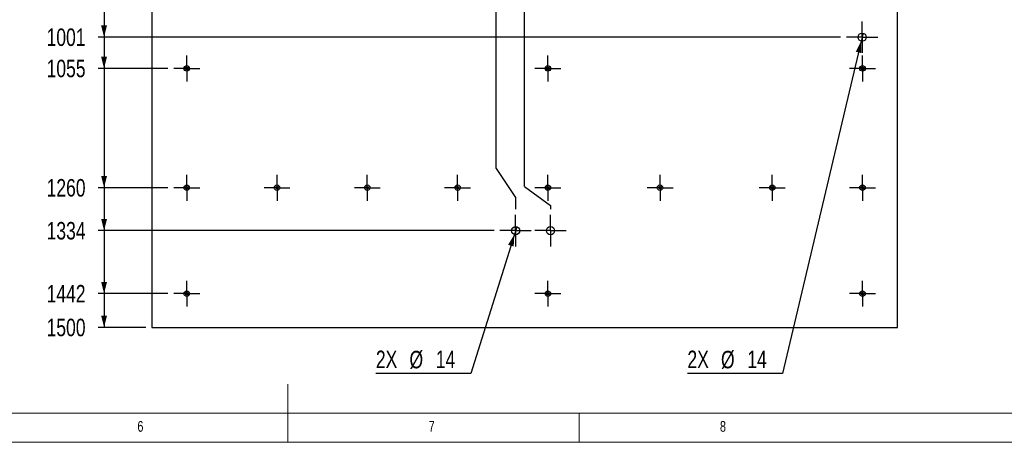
# Model space of a CAD drawing. Header units: millimetres. Extents: x 5 to 589, y 5 to 415.
# Tile 5 of 12: x 251 to 420, y 5 to 78. Entities that reach past the tile are written whole.
import ezdxf

# ---------------------------------------------------------------- set-up
doc = ezdxf.new("R2010")
doc.units = ezdxf.units.MM
doc.linetypes.add('CENTERX2', pattern=[20.32, 12.7, -2.54, 2.54, -2.54])
for name, color, linetype in [('COTES', 1, 'Continuous'), ('NOTES', 6, 'Continuous'), ('TRAIT-MIXTES', 3, 'CENTERX2')]:
    doc.layers.add(name, color=color, linetype=linetype)
doc.layers.add('TRAIT-FORT', color=4, linetype='Continuous', lineweight=25)
doc.styles.add('SLDTEXTSTYLE0', font='TXT', dxfattribs={"width": 0.75})
doc.dimstyles.new('SLDDIMSTYLE3', dxfattribs={"dimtxt": 3, "dimasz": 2, "dimexe": 0, "dimexo": 0.0625, "dimgap": 0.75, "dimtad": 0, "dimtih": 1, "dimtoh": 1, "dimdec": 0, "dimlfac": 10, "dimrnd": 1e-09, "dimzin": 12, "dimdsep": 46, "dimtxsty": 'SLDTEXTSTYLE0', "dimsah": 1, "dimcen": 0.09, "dimadec": 0, "dimazin": 3, "dimtfac": 1, "dimtdec": 0, "dimtofl": 0, "dimtmove": 0, "dimatfit": 3, "dimfxl": 1, "dimfrac": 2, "dimtolj": 1, "dimtzin": 12, "dimarcsym": 0})
doc.dimstyles.new('SLDDIMSTYLE4', dxfattribs={"dimtxt": 3, "dimasz": 2, "dimexe": 0, "dimexo": 0.0625, "dimgap": 0.75, "dimtad": 0, "dimtih": 1, "dimtoh": 1, "dimdec": 0, "dimlfac": 10, "dimrnd": 1e-09, "dimzin": 12, "dimdsep": 46, "dimtxsty": 'SLDTEXTSTYLE0', "dimblk1": 'NONE', "dimsah": 1, "dimcen": 0, "dimadec": 0, "dimazin": 3, "dimtfac": 1, "dimtdec": 0, "dimtmove": 0, "dimatfit": 3, "dimldrblk": 'NONE', "dimfxl": 1, "dimfrac": 2, "dimtolj": 1, "dimtzin": 12, "dimarcsym": 0})

# ---------------------------------------------------------------- blocks, each defined once
blk = doc.blocks.new('_D_133')
at = {"layer": 'COTES', "color": 1, "transparency": 16777216}
for p, q in [((332.77, 52.06), (332.77, 191.83)), ((327.31, 190.83), (332.77, 190.83)), ((332.77, 52.06), (336.08, 47.06)), ((336.08, 47.06), (336.08, 45.08))]:
    blk.add_line(p, q, dxfattribs=at)
blk.add_solid([(332.77, 190.83), (330.77, 191.33), (330.77, 190.33)], dxfattribs=at)
at = {"layer": 'COTES', "color": 1, "transparency": 16777216, "insert": (331.28, 191.83), "char_height": 3, "attachment_point": 1, "rotation": 90, "style": 'SLDTEXTSTYLE0'}
blk.add_mtext('624', dxfattribs=at)
blk = doc.blocks.new('_D_134')
at = {"layer": 'COTES', "color": 1, "transparency": 16777216}
for p, q in [((337.59, 48.95), (337.59, 191.83)), ((332.77, 190.83), (337.59, 190.83)), ((337.59, 48.95), (342.08, 45.72)), ((342.08, 45.72), (342.08, 45.08))]:
    blk.add_line(p, q, dxfattribs=at)
blk.add_solid([(337.59, 190.83), (335.59, 191.33), (335.59, 190.33)], dxfattribs=at)
at = {"layer": 'COTES', "color": 1, "transparency": 16777216, "insert": (336.1, 191.83), "char_height": 3, "attachment_point": 1, "rotation": 90, "style": 'SLDTEXTSTYLE0'}
blk.add_mtext('684', dxfattribs=at)
blk = doc.blocks.new('_D_154')
at = {"layer": 'COTES', "color": 1, "transparency": 16777216}
for p, q in [((265.44, 80.63), (265.44, 74.63)), ((391.88, 74.63), (264.44, 74.63))]:
    blk.add_line(p, q, dxfattribs=at)
blk.add_solid([(265.44, 74.63), (265.94, 76.63), (264.94, 76.63)], dxfattribs=at)
at = {"layer": 'COTES', "color": 1, "transparency": 16777216, "insert": (255.57, 76.11), "char_height": 3, "attachment_point": 1, "style": 'SLDTEXTSTYLE0'}
blk.add_mtext('1001', dxfattribs=at)
blk = doc.blocks.new('_D_155')
at = {"layer": 'COTES', "color": 1, "transparency": 16777216}
for p, q in [((265.44, 74.63), (265.44, 69.25)), ((276.41, 69.25), (264.44, 69.25))]:
    blk.add_line(p, q, dxfattribs=at)
blk.add_solid([(265.44, 69.25), (265.94, 71.25), (264.94, 71.25)], dxfattribs=at)
at = {"layer": 'COTES', "color": 1, "transparency": 16777216, "insert": (255.57, 70.74), "char_height": 3, "attachment_point": 1, "style": 'SLDTEXTSTYLE0'}
blk.add_mtext('1055', dxfattribs=at)
blk = doc.blocks.new('_D_156')
at = {"layer": 'COTES', "color": 1, "transparency": 16777216}
for p, q in [((265.44, 69.25), (265.44, 48.75)), ((276.41, 48.75), (264.44, 48.75))]:
    blk.add_line(p, q, dxfattribs=at)
blk.add_solid([(265.44, 48.75), (265.94, 50.75), (264.94, 50.75)], dxfattribs=at)
at = {"layer": 'COTES', "color": 1, "transparency": 16777216, "insert": (255.57, 50.24), "char_height": 3, "attachment_point": 1, "style": 'SLDTEXTSTYLE0'}
blk.add_mtext('1260', dxfattribs=at)
blk = doc.blocks.new('_D_157')
at = {"layer": 'COTES', "color": 1, "transparency": 16777216}
for p, q in [((265.44, 48.75), (265.44, 41.38)), ((332.38, 41.38), (264.44, 41.38))]:
    blk.add_line(p, q, dxfattribs=at)
blk.add_solid([(265.44, 41.38), (265.94, 43.38), (264.94, 43.38)], dxfattribs=at)
at = {"layer": 'COTES', "color": 1, "transparency": 16777216, "insert": (255.57, 42.86), "char_height": 3, "attachment_point": 1, "style": 'SLDTEXTSTYLE0'}
blk.add_mtext('1334', dxfattribs=at)
blk = doc.blocks.new('_D_158')
at = {"layer": 'COTES', "color": 1, "transparency": 16777216}
for p, q in [((265.44, 41.38), (265.44, 30.55)), ((276.41, 30.55), (264.44, 30.55))]:
    blk.add_line(p, q, dxfattribs=at)
blk.add_solid([(265.44, 30.55), (265.94, 32.55), (264.94, 32.55)], dxfattribs=at)
at = {"layer": 'COTES', "color": 1, "transparency": 16777216, "insert": (255.57, 32.04), "char_height": 3, "attachment_point": 1, "style": 'SLDTEXTSTYLE0'}
blk.add_mtext('1442', dxfattribs=at)
blk = doc.blocks.new('_D_159')
at = {"layer": 'COTES', "color": 1, "transparency": 16777216}
for p, q in [((265.44, 30.55), (265.44, 24.75)), ((272.63, 24.75), (264.44, 24.75))]:
    blk.add_line(p, q, dxfattribs=at)
blk.add_solid([(265.44, 24.75), (265.94, 26.75), (264.94, 26.75)], dxfattribs=at)
at = {"layer": 'COTES', "color": 1, "transparency": 16777216, "insert": (255.57, 26.24), "char_height": 3, "attachment_point": 1, "style": 'SLDTEXTSTYLE0'}
blk.add_mtext('1500', dxfattribs=at)
blk = doc.blocks.new('_D_160')
at = {"layer": 'COTES', "color": 1, "transparency": 16777216}
for p, q in [((335.87, 40.71), (328.41, 16.85)), ((336.29, 42.04), (335.87, 40.71)), ((328.41, 16.85), (312.1, 16.85))]:
    blk.add_line(p, q, dxfattribs=at)
blk.add_solid([(335.87, 40.71), (334.8, 38.95), (335.76, 38.65)], dxfattribs=at)
at = {"layer": 'COTES', "color": 1, "transparency": 16777216, "char_height": 3, "attachment_point": 1, "style": 'SLDTEXTSTYLE0'}
for s, insert in [('2X', (312.1, 20.76)), ('%%c', (317.87, 20.72)), ('14', (322.39, 20.76))]:
    blk.add_mtext(s, dxfattribs=dict(at, insert=insert))
blk = doc.blocks.new('_None')
blk = doc.blocks.new('_D_161')
at = {"layer": 'COTES', "color": 1, "transparency": 16777216}
for p, q in [((395.75, 75.31), (395.42, 73.95)), ((395.42, 73.95), (381.88, 16.85)), ((381.88, 16.85), (365.58, 16.85))]:
    blk.add_line(p, q, dxfattribs=at)
blk.add_solid([(395.42, 73.95), (394.47, 72.12), (395.45, 71.88)], dxfattribs=at)
at = {"layer": 'COTES', "color": 1, "transparency": 16777216, "char_height": 3, "attachment_point": 1, "style": 'SLDTEXTSTYLE0'}
for s, insert in [('2X', (365.58, 20.76)), ('%%c', (371.34, 20.72)), ('14', (375.86, 20.76))]:
    blk.add_mtext(s, dxfattribs=dict(at, insert=insert))
blk = doc.blocks.new('SW_CENTERMARKSYMBOL_116')
at = {"layer": 'TRAIT-MIXTES', "color": 0}
for p, q in [((0, 2), (0, 2.225)), ((0, 0), (0, 2)), ((-2, 0), (-2.225, 0)), ((0, 0), (-2, 0)), ((0, 0), (0, -2)), ((0, 0), (2, 0)), ((2, 0), (2.225, 0)), ((0, -2), (0, -2.225))]:
    blk.add_line(p, q, dxfattribs=at)
blk = doc.blocks.new('SW_CENTERMARKSYMBOL_117')
at = {"layer": 'TRAIT-MIXTES', "color": 0}
for p, q in [((0, 2), (0, 2.225)), ((0, 0), (0, 2)), ((-2, 0), (-2.225, 0)), ((0, 0), (-2, 0)), ((0, 0), (0, -2)), ((0, 0), (2, 0)), ((2, 0), (2.225, 0)), ((0, -2), (0, -2.225))]:
    blk.add_line(p, q, dxfattribs=at)
blk = doc.blocks.new('SW_CENTERMARKSYMBOL_118')
at = {"layer": 'TRAIT-MIXTES', "color": 0}
for p, q in [((0, 2), (0, 2.225)), ((0, 0), (0, 2)), ((-2, 0), (-2.225, 0)), ((0, 0), (-2, 0)), ((0, 0), (0, -2)), ((0, 0), (2, 0)), ((2, 0), (2.225, 0)), ((0, -2), (0, -2.225))]:
    blk.add_line(p, q, dxfattribs=at)
blk = doc.blocks.new('SW_CENTERMARKSYMBOL_121')
at = {"layer": 'TRAIT-MIXTES', "color": 0}
for p, q in [((0, 2), (0, 2.225)), ((0, 0), (0, 2)), ((-2, 0), (-2.225, 0)), ((0, 0), (-2, 0)), ((0, 0), (0, -2)), ((0, 0), (2, 0)), ((2, 0), (2.225, 0)), ((0, -2), (0, -2.225))]:
    blk.add_line(p, q, dxfattribs=at)
blk = doc.blocks.new('SW_CENTERMARKSYMBOL_133')
at = {"layer": 'TRAIT-MIXTES', "color": 0}
for p, q in [((0, 2), (0, 2.225)), ((0, 0), (0, 2)), ((-2, 0), (-2.225, 0)), ((0, 0), (-2, 0)), ((0, 0), (0, -2)), ((0, 0), (2, 0)), ((2, 0), (2.225, 0)), ((0, -2), (0, -2.225))]:
    blk.add_line(p, q, dxfattribs=at)
blk = doc.blocks.new('SW_CENTERMARKSYMBOL_134')
at = {"layer": 'TRAIT-MIXTES', "color": 0}
for p, q in [((0, 2), (0, 2.225)), ((0, 0), (0, 2)), ((-2, 0), (-2.225, 0)), ((0, 0), (-2, 0)), ((0, 0), (0, -2)), ((0, 0), (2, 0)), ((2, 0), (2.225, 0)), ((0, -2), (0, -2.225))]:
    blk.add_line(p, q, dxfattribs=at)
blk = doc.blocks.new('SW_CENTERMARKSYMBOL_135')
at = {"layer": 'TRAIT-MIXTES', "color": 0}
for p, q in [((0, 2), (0, 2.225)), ((0, 0), (0, 2)), ((-2, 0), (-2.225, 0)), ((0, 0), (-2, 0)), ((0, 0), (0, -2)), ((0, 0), (2, 0)), ((2, 0), (2.225, 0)), ((0, -2), (0, -2.225))]:
    blk.add_line(p, q, dxfattribs=at)
blk = doc.blocks.new('SW_CENTERMARKSYMBOL_136')
at = {"layer": 'TRAIT-MIXTES', "color": 0}
for p, q in [((0, 2), (0, 2.225)), ((0, 0), (0, 2)), ((-2, 0), (-2.225, 0)), ((0, 0), (-2, 0)), ((0, 0), (0, -2)), ((0, 0), (2, 0)), ((2, 0), (2.225, 0)), ((0, -2), (0, -2.225))]:
    blk.add_line(p, q, dxfattribs=at)
blk = doc.blocks.new('SW_CENTERMARKSYMBOL_137')
at = {"layer": 'TRAIT-MIXTES', "color": 0}
for p, q in [((0, 2), (0, 2.225)), ((0, 0), (0, 2)), ((-2, 0), (-2.225, 0)), ((0, 0), (-2, 0)), ((0, 0), (0, -2)), ((0, 0), (2, 0)), ((2, 0), (2.225, 0)), ((0, -2), (0, -2.225))]:
    blk.add_line(p, q, dxfattribs=at)
blk = doc.blocks.new('SW_CENTERMARKSYMBOL_138')
at = {"layer": 'TRAIT-MIXTES', "color": 0}
for p, q in [((0, 2), (0, 2.225)), ((0, 0), (0, 2)), ((-2, 0), (-2.225, 0)), ((0, 0), (-2, 0)), ((0, 0), (0, -2)), ((0, 0), (2, 0)), ((2, 0), (2.225, 0)), ((0, -2), (0, -2.225))]:
    blk.add_line(p, q, dxfattribs=at)
blk = doc.blocks.new('SW_CENTERMARKSYMBOL_139')
at = {"layer": 'TRAIT-MIXTES', "color": 0}
for p, q in [((0, 2), (0, 2.225)), ((0, 0), (0, 2)), ((-2, 0), (-2.225, 0)), ((0, 0), (-2, 0)), ((0, 0), (0, -2)), ((0, 0), (2, 0)), ((2, 0), (2.225, 0)), ((0, -2), (0, -2.225))]:
    blk.add_line(p, q, dxfattribs=at)
blk = doc.blocks.new('SW_CENTERMARKSYMBOL_140')
at = {"layer": 'TRAIT-MIXTES', "color": 0}
for p, q in [((0, 2), (0, 2.225)), ((0, 0), (0, 2)), ((-2, 0), (-2.225, 0)), ((0, 0), (-2, 0)), ((0, 0), (0, -2)), ((0, 0), (2, 0)), ((2, 0), (2.225, 0)), ((0, -2), (0, -2.225))]:
    blk.add_line(p, q, dxfattribs=at)
blk = doc.blocks.new('SW_CENTERMARKSYMBOL_141')
at = {"layer": 'TRAIT-MIXTES', "color": 0}
for p, q in [((0, 2), (0, 2.225)), ((0, 0), (0, 2)), ((-2, 0), (-2.225, 0)), ((0, 0), (-2, 0)), ((0, 0), (0, -2)), ((0, 0), (2, 0)), ((2, 0), (2.225, 0)), ((0, -2), (0, -2.225))]:
    blk.add_line(p, q, dxfattribs=at)
blk = doc.blocks.new('SW_CENTERMARKSYMBOL_142')
at = {"layer": 'TRAIT-MIXTES', "color": 0}
for p, q in [((0, 2), (0, 2.225)), ((0, 0), (0, 2)), ((-2, 0), (-2.225, 0)), ((0, 0), (-2, 0)), ((0, 0), (0, -2)), ((0, 0), (2, 0)), ((2, 0), (2.225, 0)), ((0, -2), (0, -2.225))]:
    blk.add_line(p, q, dxfattribs=at)
blk = doc.blocks.new('SW_CENTERMARKSYMBOL_156')
at = {"layer": 'TRAIT-MIXTES', "color": 0}
for p, q in [((0, 2), (0, 2.7)), ((0, 0), (0, 2)), ((-2, 0), (-2.7, 0)), ((0, 0), (-2, 0)), ((0, 0), (0, -2)), ((0, 0), (2, 0)), ((2, 0), (2.7, 0)), ((0, -2), (0, -2.7))]:
    blk.add_line(p, q, dxfattribs=at)
blk = doc.blocks.new('SW_CENTERMARKSYMBOL_157')
at = {"layer": 'TRAIT-MIXTES', "color": 0}
for p, q in [((0, 2), (0, 2.7)), ((0, 0), (0, 2)), ((-2, 0), (-2.7, 0)), ((0, 0), (-2, 0)), ((0, 0), (0, -2)), ((0, 0), (2, 0)), ((2, 0), (2.7, 0)), ((0, -2), (0, -2.7))]:
    blk.add_line(p, q, dxfattribs=at)
blk = doc.blocks.new('SW_CENTERMARKSYMBOL_158')
at = {"layer": 'TRAIT-MIXTES', "color": 0}
for p, q in [((0, 2), (0, 2.7)), ((0, 0), (0, 2)), ((-2, 0), (-2.7, 0)), ((0, 0), (-2, 0)), ((0, 0), (0, -2)), ((0, 0), (2, 0)), ((2, 0), (2.7, 0)), ((0, -2), (0, -2.7))]:
    blk.add_line(p, q, dxfattribs=at)

msp = doc.modelspace()

# ---------------------------------------------------------------- linework, layer by layer
at = {"color": 7, "linetype": 'Continuous', "lineweight": 18}
for p, q in [((297, 5), (297, 15)), ((10, 10), (584, 10)), ((347, 5), (347, 10)), ((5, 5), (589, 5))]:
    msp.add_line(p, q, dxfattribs=at)
at = {"layer": 'TRAIT-FORT', "color": 4, "linetype": 'Continuous', "lineweight": 25}
for p, q in [((273.63373, 174.75001), (273.63373, 24.75001)), ((401.63373, 24.75001), (401.63373, 174.75001)), ((273.63373, 24.75001), (401.63373, 24.75001))]:
    msp.add_line(p, q, dxfattribs=at)
for centre, radius in [((395.58372, 74.62685), 0.7), ((279.63373, 69.25001), 0.47), ((279.63373, 69.25001), 0.225), ((341.63373, 69.25001), 0.47), ((341.63373, 69.25001), 0.225), ((395.63373, 69.25001), 0.47), ((395.63373, 69.25001), 0.225), ((279.63373, 48.75001), 0.47), ((295.13373, 48.75001), 0.47), ((310.63373, 48.75001), 0.47), ((326.13373, 48.75001), 0.47), ((341.63373, 48.75001), 0.47), ((360.88373, 48.75001), 0.47), ((380.13373, 48.75001), 0.47), ((395.63373, 48.75001), 0.47), ((279.63373, 48.75001), 0.225), ((295.13373, 48.75001), 0.225), ((310.63373, 48.75001), 0.225), ((326.13373, 48.75001), 0.225), ((341.63373, 48.75001), 0.225), ((360.88373, 48.75001), 0.225), ((380.13373, 48.75001), 0.225), ((395.63373, 48.75001), 0.225), ((336.08372, 41.37685), 0.7), ((342.08372, 41.37685), 0.7), ((279.63373, 30.55001), 0.47), ((279.63373, 30.55001), 0.225), ((341.63373, 30.55001), 0.47), ((341.63373, 30.55001), 0.225), ((395.63373, 30.55001), 0.47), ((395.63373, 30.55001), 0.225)]:
    msp.add_circle(centre, radius, dxfattribs=at)

# ---------------------------------------------------------------- block references
at = {"layer": 'TRAIT-MIXTES', "color": 3}
for name, p in [('SW_CENTERMARKSYMBOL_156', (395.58372, 74.62685)), ('SW_CENTERMARKSYMBOL_133', (279.63373, 69.25001)), ('SW_CENTERMARKSYMBOL_121', (341.63373, 69.25001)), ('SW_CENTERMARKSYMBOL_142', (395.63373, 69.25001)), ('SW_CENTERMARKSYMBOL_134', (279.63373, 48.75001)), ('SW_CENTERMARKSYMBOL_135', (295.13373, 48.75001)), ('SW_CENTERMARKSYMBOL_136', (310.63373, 48.75001)), ('SW_CENTERMARKSYMBOL_137', (326.13373, 48.75001)), ('SW_CENTERMARKSYMBOL_138', (341.63373, 48.75001)), ('SW_CENTERMARKSYMBOL_139', (360.88373, 48.75001)), ('SW_CENTERMARKSYMBOL_140', (380.13373, 48.75001)), ('SW_CENTERMARKSYMBOL_141', (395.63373, 48.75001)), ('SW_CENTERMARKSYMBOL_158', (336.08372, 41.37685)), ('SW_CENTERMARKSYMBOL_157', (342.08372, 41.37685)), ('SW_CENTERMARKSYMBOL_117', (279.63373, 30.55001)), ('SW_CENTERMARKSYMBOL_116', (341.63373, 30.55001)), ('SW_CENTERMARKSYMBOL_118', (395.63373, 30.55001))]:
    msp.add_blockref(name, p, dxfattribs=at)

# ---------------------------------------------------------------- texts
at = {"layer": 'NOTES', "color": 211, "char_height": 1.85208, "attachment_point": 1, "style": 'SLDTEXTSTYLE0'}
for s, insert in [('6', (271.16667, 8.66802)), ('7', (321.16667, 8.66802)), ('8', (371.16667, 8.66802))]:
    msp.add_mtext(s, dxfattribs=dict(at, insert=insert))

# ---------------------------------------------------------------- dimensions: what is measured, and where the dimension line sits
at = {"layer": 'COTES', "color": 1}
for feature_location, offset, dtype, picture, middle in [((336.08372, 44.07685), (-3.31865, 147.75194), 1, '_D_133', (332.76507, 195.15379)), ((342.08372, 44.07685), (-4.49616, 147.75194), 1, '_D_134', (337.58756, 195.15379)), ((392.88372, 74.62685), (-128.44627, 0), 0, '_D_154', (260.00412, 74.62685)), ((277.40873, 69.25001), (-12.97127, 0), 0, '_D_155', (260.00412, 69.25001)), ((277.40873, 48.75001), (-12.97127, 0), 0, '_D_156', (260.00412, 48.75001)), ((333.38372, 41.37685), (-68.94627, 0), 0, '_D_157', (260.00412, 41.37685)), ((277.40873, 30.55001), (-12.97127, 0), 0, '_D_158', (260.00412, 30.55001)), ((273.63373, 24.75001), (-9.19627, 0), 0, '_D_159', (260.00412, 24.75001))]:
    dim = msp.add_ordinate_dim(feature_location=feature_location, offset=offset, dtype=dtype, origin=(273.63373, 174.75001), dimstyle='SLDDIMSTYLE3', dxfattribs=at)
    dim.commit()
    dim.dimension.update_dxf_attribs({"geometry": picture, "text_midpoint": middle})
for p1, p2, picture, middle in [((395.74522, 75.30797), (395.42223, 73.94574), '_D_161', (372.93686, 19.28808)), ((336.29267, 42.04494), (335.87478, 40.70876), '_D_160', (319.46492, 19.28808))]:
    dim = msp.add_diameter_dim_2p(p1=p1, p2=p2, text='2X <>', dimstyle='SLDDIMSTYLE4', dxfattribs=at)
    dim.commit()
    dim.dimension.update_dxf_attribs({"geometry": picture, "text_midpoint": middle, "dimtype": 163})

doc.saveas('drawing.dxf')
